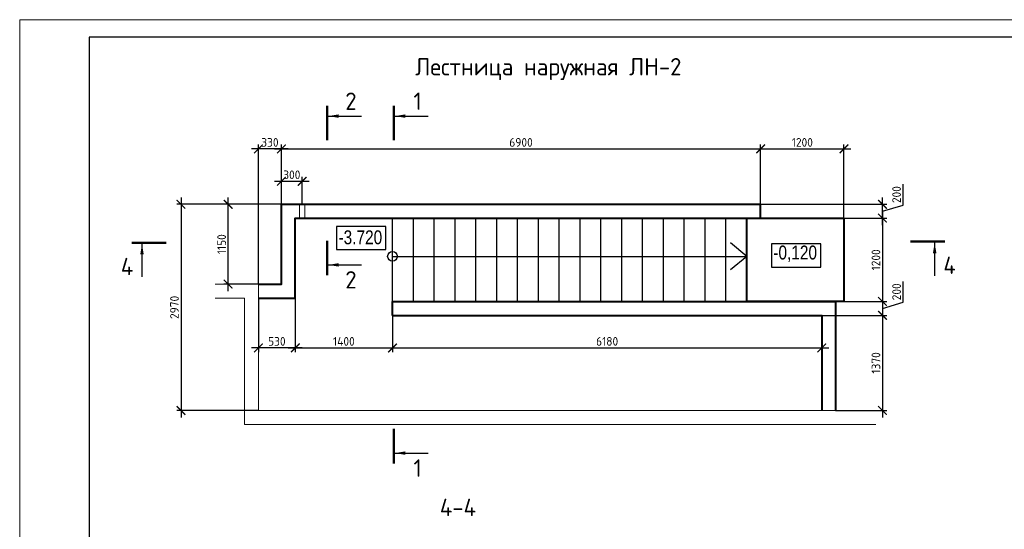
# Model space of a CAD drawing. Header units: millimetres. Extents: x 130535 to 1380046, y -52734 to 121434.
# Tile 36 of 64: x 539250 to 567601, y 19529 to 34210. Entities that reach past the tile are written whole.
import ezdxf
from ezdxf.enums import TextEntityAlignment as Align

# ---------------------------------------------------------------- set-up
doc = ezdxf.new("R2010")
doc.units = ezdxf.units.MM
doc.linetypes.add('DASHED', pattern=[7, 5, -2, 0])
doc.layers.get('DEFPOINTS').update_dxf_attribs({"color": 1, "lineweight": 0})
for name, color, linetype, lineweight in [('Общий01', 7, 'Continuous', 13), ('РАЗМЕРЫ', 1, 'Continuous', 9), ('стены монолит', 126, 'Continuous', 40), ('ТОНКИЕ', 7, 'Continuous', 9), ('Штриховая 0.20', 42, 'DASHED', 20)]:
    doc.layers.add(name, color=color, linetype=linetype, lineweight=lineweight)
doc.layers.add('ТОЛСТЫЕ_ОСНОВНЫЕ', color=6, linetype='Continuous')
doc.styles.add('Century Gothic', font='GOTHIC.TTF')
doc.styles.add('GOST-2.304_Type-B', font='GOST Common.ttf')
doc.dimstyles.new('СПДС', dxfattribs={"dimscale": 100, "dimtxt": 2.5, "dimasz": 2.5, "dimexe": 1.25, "dimexo": 0, "dimtad": 1, "dimdec": 0, "dimtxsty": 'GOST-2.304_Type-B', "dimblk": 'ARCHTICK', "dimcen": 2.5, "dimdle": 2, "dimadec": 0, "dimazin": 2, "dimtfac": 0.75, "dimtdec": 0, "dimtmove": 1, "dimatfit": 3, "dimfxl": 1, "dimtolj": 1, "dimarcsym": 1})

# ---------------------------------------------------------------- blocks, each defined once
blk = doc.blocks.new('*U5')
at = {"layer": 'ТОЛСТЫЕ_ОСНОВНЫЕ', "color": 6}
blk.add_lwpolyline([(20, 5), (589, 5), (589, 415), (20, 415)], close=True, dxfattribs=at)
at = {"layer": 'ТОНКИЕ'}
blk.add_lwpolyline([(0, 0), (594, 0), (594, 420), (0, 420)], close=True, dxfattribs=at)
blk = doc.blocks.new('_ArchTick')
at = {"color": 0, "linetype": 'ByBlock', "const_width": 0.15}
blk.add_lwpolyline([(-0.5, -0.5), (0.5, 0.5)], dxfattribs=at)
blk = doc.blocks.new('*D353')
at = {"layer": 'DEFPOINTS', "color": 0, "linetype": 'Continuous', "lineweight": 0, "transparency": 16777216}
for p in [(546785, 28892), (543895, 22952), (546125, 22952)]:
    blk.add_point(p, dxfattribs=at)
at = {"layer": 'РАЗМЕРЫ', "color": 0, "linetype": 'Continuous', "lineweight": -2, "transparency": 16777216}
for p, q in [((543895, 29092), (543895, 22752)), ((546785, 28892), (543770, 28892)), ((546125, 22952), (543770, 22952))]:
    blk.add_line(p, q, dxfattribs=at)
at = {"layer": 'РАЗМЕРЫ', "color": 0, "linetype": 'Continuous', "lineweight": -2, "transparency": 16777216, "xscale": 250, "yscale": 250, "zscale": 250}
for p, rotation in [((543895, 28892), 90), ((543895, 22952), 270)]:
    blk.add_blockref('_ArchTick', p, dxfattribs=dict(at, rotation=rotation))
at = {"layer": 'РАЗМЕРЫ', "color": 0, "linetype": 'Continuous', "lineweight": 0, "transparency": 16777216, "insert": (543707, 25922), "char_height": 250, "attachment_point": 5, "rotation": 90, "style": 'GOST-2.304_Type-B'}
blk.add_mtext('\\A1;2970', dxfattribs=at)
blk = doc.blocks.new('*D354')
at = {"layer": 'DEFPOINTS', "color": 0, "linetype": 'Continuous', "lineweight": 0, "transparency": 16777216}
for p in [(560585, 30487), (546785, 28692), (560585, 28892)]:
    blk.add_point(p, dxfattribs=at)
at = {"layer": 'РАЗМЕРЫ', "color": 0, "linetype": 'Continuous', "lineweight": -2, "transparency": 16777216}
for p, q in [((546585, 30487), (560785, 30487)), ((546785, 28692), (546785, 30612)), ((560585, 28892), (560585, 30612))]:
    blk.add_line(p, q, dxfattribs=at)
at = {"layer": 'РАЗМЕРЫ', "color": 0, "linetype": 'Continuous', "lineweight": -2, "transparency": 16777216, "xscale": 250, "yscale": 250, "zscale": 250, "rotation": 180}
blk.add_blockref('_ArchTick', (546785, 30487), dxfattribs=at)
at = {"layer": 'РАЗМЕРЫ', "color": 0, "linetype": 'Continuous', "lineweight": -2, "transparency": 16777216, "xscale": 250, "yscale": 250, "zscale": 250}
blk.add_blockref('_ArchTick', (560585, 30487), dxfattribs=at)
at = {"layer": 'РАЗМЕРЫ', "color": 0, "linetype": 'Continuous', "lineweight": 0, "transparency": 16777216, "insert": (553685, 30675), "char_height": 250, "attachment_point": 5, "style": 'GOST-2.304_Type-B'}
blk.add_mtext('\\A1;6900', dxfattribs=at)
blk = doc.blocks.new('*D355')
at = {"layer": 'DEFPOINTS', "color": 0, "linetype": 'Continuous', "lineweight": 0, "transparency": 16777216}
for p in [(562985, 30487), (560585, 28892), (562985, 28492, 7500)]:
    blk.add_point(p, dxfattribs=at)
at = {"layer": 'РАЗМЕРЫ', "color": 0, "linetype": 'Continuous', "lineweight": -2, "transparency": 16777216}
for p, q in [((560385, 30487), (563185, 30487)), ((560585, 28892), (560585, 30612)), ((562985, 28492), (562985, 30612))]:
    blk.add_line(p, q, dxfattribs=at)
at = {"layer": 'РАЗМЕРЫ', "color": 0, "linetype": 'Continuous', "lineweight": -2, "transparency": 16777216, "xscale": 250, "yscale": 250, "zscale": 250, "rotation": 180}
blk.add_blockref('_ArchTick', (560585, 30487), dxfattribs=at)
at = {"layer": 'РАЗМЕРЫ', "color": 0, "linetype": 'Continuous', "lineweight": -2, "transparency": 16777216, "xscale": 250, "yscale": 250, "zscale": 250}
blk.add_blockref('_ArchTick', (562985, 30487), dxfattribs=at)
at = {"layer": 'РАЗМЕРЫ', "color": 0, "linetype": 'Continuous', "lineweight": 0, "transparency": 16777216, "insert": (561785, 30675), "char_height": 250, "attachment_point": 5, "style": 'GOST-2.304_Type-B'}
blk.add_mtext('\\A1;1200', dxfattribs=at)
blk = doc.blocks.new('*D356')
at = {"layer": 'DEFPOINTS', "color": 0, "linetype": 'Continuous', "lineweight": 0, "transparency": 16777216}
for p in [(562985, 28492, 7500), (562985, 26092, 7500), (564093, 26092)]:
    blk.add_point(p, dxfattribs=at)
at = {"layer": 'РАЗМЕРЫ', "color": 0, "linetype": 'Continuous', "lineweight": -2, "transparency": 16777216}
for p, q in [((564093, 28692), (564093, 25892)), ((562985, 28492), (564218, 28492)), ((562985, 26092), (564218, 26092))]:
    blk.add_line(p, q, dxfattribs=at)
at = {"layer": 'РАЗМЕРЫ', "color": 0, "linetype": 'Continuous', "lineweight": -2, "transparency": 16777216, "xscale": 250, "yscale": 250, "zscale": 250}
for p, rotation in [((564093, 28492), 90), ((564093, 26092), 270)]:
    blk.add_blockref('_ArchTick', p, dxfattribs=dict(at, rotation=rotation))
at = {"layer": 'РАЗМЕРЫ', "color": 0, "linetype": 'Continuous', "lineweight": 0, "transparency": 16777216, "insert": (563905, 27292), "char_height": 250, "attachment_point": 5, "rotation": 90, "style": 'GOST-2.304_Type-B'}
blk.add_mtext('\\A1;1200', dxfattribs=at)
blk = doc.blocks.new('*D357')
at = {"layer": 'DEFPOINTS', "color": 0, "linetype": 'Continuous', "lineweight": 0, "transparency": 16777216}
for p in [(547385, 29554), (546785, 28892), (547385, 28892)]:
    blk.add_point(p, dxfattribs=at)
at = {"layer": 'РАЗМЕРЫ', "color": 0, "linetype": 'Continuous', "lineweight": -2, "transparency": 16777216}
for p, q in [((546585, 29554), (547585, 29554)), ((546785, 28892), (546785, 29679)), ((547385, 28892), (547385, 29679))]:
    blk.add_line(p, q, dxfattribs=at)
at = {"layer": 'РАЗМЕРЫ', "color": 0, "linetype": 'Continuous', "lineweight": -2, "transparency": 16777216, "xscale": 250, "yscale": 250, "zscale": 250, "rotation": 180}
blk.add_blockref('_ArchTick', (546785, 29554), dxfattribs=at)
at = {"layer": 'РАЗМЕРЫ', "color": 0, "linetype": 'Continuous', "lineweight": -2, "transparency": 16777216, "xscale": 250, "yscale": 250, "zscale": 250}
blk.add_blockref('_ArchTick', (547385, 29554), dxfattribs=at)
at = {"layer": 'РАЗМЕРЫ', "color": 0, "linetype": 'Continuous', "lineweight": 0, "transparency": 16777216, "insert": (547085, 29741), "char_height": 250, "attachment_point": 5, "style": 'GOST-2.304_Type-B'}
blk.add_mtext('\\A1;300', dxfattribs=at)
blk = doc.blocks.new('*D358')
at = {"layer": 'DEFPOINTS', "color": 0, "linetype": 'Continuous', "lineweight": 0, "transparency": 16777216}
for p in [(562985, 26092, -7500), (562345, 25692, -7500), (564093, 25692)]:
    blk.add_point(p, dxfattribs=at)
at = {"layer": 'РАЗМЕРЫ', "color": 0, "linetype": 'Continuous', "lineweight": -2, "transparency": 16777216}
for p, q in [((564686, 26071), (564686, 26671)), ((562985, 26092), (564218, 26092)), ((564093, 26292), (564093, 25492)), ((564093, 25892), (564686, 26071)), ((562345, 25692), (564218, 25692))]:
    blk.add_line(p, q, dxfattribs=at)
at = {"layer": 'РАЗМЕРЫ', "color": 0, "linetype": 'Continuous', "lineweight": -2, "transparency": 16777216, "xscale": 250, "yscale": 250, "zscale": 250}
for p, rotation in [((564093, 26092), 90), ((564093, 25692), 270)]:
    blk.add_blockref('_ArchTick', p, dxfattribs=dict(at, rotation=rotation))
at = {"layer": 'РАЗМЕРЫ', "color": 0, "linetype": 'Continuous', "lineweight": 0, "transparency": 16777216, "insert": (564499, 26371), "char_height": 250, "attachment_point": 5, "rotation": 90, "style": 'GOST-2.304_Type-B'}
blk.add_mtext('\\A1;200', dxfattribs=at)
blk = doc.blocks.new('*D359')
at = {"layer": 'DEFPOINTS', "color": 0, "linetype": 'Continuous', "lineweight": 0, "transparency": 16777216}
for p in [(562745, 25692), (562745, 22952, -7500), (564093, 22952)]:
    blk.add_point(p, dxfattribs=at)
at = {"layer": 'РАЗМЕРЫ', "color": 0, "linetype": 'Continuous', "lineweight": -2, "transparency": 16777216}
for p, q in [((564093, 25892), (564093, 22752)), ((562745, 25692), (564218, 25692)), ((562745, 22952), (564218, 22952))]:
    blk.add_line(p, q, dxfattribs=at)
at = {"layer": 'РАЗМЕРЫ', "color": 0, "linetype": 'Continuous', "lineweight": -2, "transparency": 16777216, "xscale": 250, "yscale": 250, "zscale": 250}
for p, rotation in [((564093, 25692), 90), ((564093, 22952), 270)]:
    blk.add_blockref('_ArchTick', p, dxfattribs=dict(at, rotation=rotation))
at = {"layer": 'РАЗМЕРЫ', "color": 0, "linetype": 'Continuous', "lineweight": 0, "transparency": 16777216, "insert": (563905, 24322), "char_height": 250, "attachment_point": 5, "rotation": 90, "style": 'GOST-2.304_Type-B'}
blk.add_mtext('\\A1;1370', dxfattribs=at)
blk = doc.blocks.new('*D360')
at = {"layer": 'DEFPOINTS', "color": 0, "linetype": 'Continuous', "lineweight": 0, "transparency": 16777216}
for p in [(546125, 30487), (546125, 26592, -7500), (546785, 26592, -7500)]:
    blk.add_point(p, dxfattribs=at)
at = {"layer": 'РАЗМЕРЫ', "color": 0, "linetype": 'Continuous', "lineweight": -2, "transparency": 16777216}
for p, q in [((546985, 30487), (545925, 30487)), ((546125, 26592), (546125, 30612)), ((546785, 26592), (546785, 30612))]:
    blk.add_line(p, q, dxfattribs=at)
at = {"layer": 'РАЗМЕРЫ', "color": 0, "linetype": 'Continuous', "lineweight": -2, "transparency": 16777216, "xscale": 250, "yscale": 250, "zscale": 250, "rotation": 180}
blk.add_blockref('_ArchTick', (546125, 30487), dxfattribs=at)
at = {"layer": 'РАЗМЕРЫ', "color": 0, "linetype": 'Continuous', "lineweight": -2, "transparency": 16777216, "xscale": 250, "yscale": 250, "zscale": 250}
blk.add_blockref('_ArchTick', (546785, 30487), dxfattribs=at)
at = {"layer": 'РАЗМЕРЫ', "color": 0, "linetype": 'Continuous', "lineweight": 0, "transparency": 16777216, "insert": (546455, 30675), "char_height": 250, "attachment_point": 5, "style": 'GOST-2.304_Type-B'}
blk.add_mtext('\\A1;330', dxfattribs=at)
blk = doc.blocks.new('*D361')
at = {"layer": 'DEFPOINTS', "color": 0, "linetype": 'Continuous', "lineweight": 0, "transparency": 16777216}
for p in [(560585, 28892, -7500), (564093, 28892), (560585, 28492)]:
    blk.add_point(p, dxfattribs=at)
at = {"layer": 'РАЗМЕРЫ', "color": 0, "linetype": 'Continuous', "lineweight": -2, "transparency": 16777216}
for p, q in [((564686, 28871), (564686, 29471)), ((564093, 28292), (564093, 29092)), ((560585, 28892), (564218, 28892)), ((564093, 28692), (564686, 28871)), ((560585, 28492), (564218, 28492))]:
    blk.add_line(p, q, dxfattribs=at)
at = {"layer": 'РАЗМЕРЫ', "color": 0, "linetype": 'Continuous', "lineweight": -2, "transparency": 16777216, "xscale": 250, "yscale": 250, "zscale": 250}
for p, rotation in [((564093, 28892), 90), ((564093, 28492), 270)]:
    blk.add_blockref('_ArchTick', p, dxfattribs=dict(at, rotation=rotation))
at = {"layer": 'РАЗМЕРЫ', "color": 0, "linetype": 'Continuous', "lineweight": 0, "transparency": 16777216, "insert": (564499, 29171), "char_height": 250, "attachment_point": 5, "rotation": 90, "style": 'GOST-2.304_Type-B'}
blk.add_mtext('\\A1;200', dxfattribs=at)
blk = doc.blocks.new('*D383')
at = {"layer": 'DEFPOINTS', "color": 0, "linetype": 'Continuous', "lineweight": 0, "transparency": 16777216}
for p in [(545253, 28892), (546785, 28892), (546125, 26592, -7500)]:
    blk.add_point(p, dxfattribs=at)
at = {"layer": 'РАЗМЕРЫ', "color": 0, "linetype": 'Continuous', "lineweight": -2, "transparency": 16777216}
for p, q in [((545253, 26392), (545253, 29092)), ((546785, 28892), (545128, 28892)), ((546125, 26592), (545128, 26592))]:
    blk.add_line(p, q, dxfattribs=at)
at = {"layer": 'РАЗМЕРЫ', "color": 0, "linetype": 'Continuous', "lineweight": -2, "transparency": 16777216, "xscale": 250, "yscale": 250, "zscale": 250}
for p, rotation in [((545253, 28892), 90), ((545253, 26592), 270)]:
    blk.add_blockref('_ArchTick', p, dxfattribs=dict(at, rotation=rotation))
at = {"layer": 'РАЗМЕРЫ', "color": 0, "linetype": 'Continuous', "lineweight": 0, "transparency": 16777216, "insert": (545065, 27742), "char_height": 250, "attachment_point": 5, "rotation": 90, "style": 'GOST-2.304_Type-B'}
blk.add_mtext('\\A1;1150', dxfattribs=at)
blk = doc.blocks.new('*D384')
at = {"layer": 'DEFPOINTS', "color": 0, "linetype": 'Continuous', "lineweight": 0, "transparency": 16777216}
for p in [(546125, 26192, -7500), (547185, 26192, -7500), (546125, 24755)]:
    blk.add_point(p, dxfattribs=at)
at = {"layer": 'РАЗМЕРЫ', "color": 0, "linetype": 'Continuous', "lineweight": -2, "transparency": 16777216}
for p, q in [((546125, 26192), (546125, 24630)), ((547185, 26192), (547185, 24630)), ((547385, 24755), (545925, 24755))]:
    blk.add_line(p, q, dxfattribs=at)
at = {"layer": 'РАЗМЕРЫ', "color": 0, "linetype": 'Continuous', "lineweight": -2, "transparency": 16777216, "xscale": 250, "yscale": 250, "zscale": 250, "rotation": 180}
blk.add_blockref('_ArchTick', (546125, 24755), dxfattribs=at)
at = {"layer": 'РАЗМЕРЫ', "color": 0, "linetype": 'Continuous', "lineweight": -2, "transparency": 16777216, "xscale": 250, "yscale": 250, "zscale": 250}
blk.add_blockref('_ArchTick', (547185, 24755), dxfattribs=at)
at = {"layer": 'РАЗМЕРЫ', "color": 0, "linetype": 'Continuous', "lineweight": 0, "transparency": 16777216, "insert": (546655, 24943), "char_height": 250, "attachment_point": 5, "style": 'GOST-2.304_Type-B'}
blk.add_mtext('\\A1;530', dxfattribs=at)
blk = doc.blocks.new('*D385')
at = {"layer": 'DEFPOINTS', "color": 0, "linetype": 'Continuous', "lineweight": 0, "transparency": 16777216}
for p in [(547185, 26192), (549985, 25692, -7500), (549985, 24755)]:
    blk.add_point(p, dxfattribs=at)
at = {"layer": 'РАЗМЕРЫ', "color": 0, "linetype": 'Continuous', "lineweight": -2, "transparency": 16777216}
for p, q in [((547185, 26192), (547185, 24630)), ((549985, 25692), (549985, 24630)), ((546985, 24755), (550185, 24755))]:
    blk.add_line(p, q, dxfattribs=at)
at = {"layer": 'РАЗМЕРЫ', "color": 0, "linetype": 'Continuous', "lineweight": -2, "transparency": 16777216, "xscale": 250, "yscale": 250, "zscale": 250, "rotation": 180}
blk.add_blockref('_ArchTick', (547185, 24755), dxfattribs=at)
at = {"layer": 'РАЗМЕРЫ', "color": 0, "linetype": 'Continuous', "lineweight": -2, "transparency": 16777216, "xscale": 250, "yscale": 250, "zscale": 250}
blk.add_blockref('_ArchTick', (549985, 24755), dxfattribs=at)
at = {"layer": 'РАЗМЕРЫ', "color": 0, "linetype": 'Continuous', "lineweight": 0, "transparency": 16777216, "insert": (548585, 24943), "char_height": 250, "attachment_point": 5, "style": 'GOST-2.304_Type-B'}
blk.add_mtext('\\A1;1400', dxfattribs=at)
blk = doc.blocks.new('*D386')
at = {"layer": 'DEFPOINTS', "color": 0, "linetype": 'Continuous', "lineweight": 0, "transparency": 16777216}
for p in [(549985, 25692, -7500), (562345, 25692, -7500), (562345, 24755)]:
    blk.add_point(p, dxfattribs=at)
at = {"layer": 'РАЗМЕРЫ', "color": 0, "linetype": 'Continuous', "lineweight": -2, "transparency": 16777216}
for p, q in [((549985, 25692), (549985, 24630)), ((562345, 25692), (562345, 24630)), ((549785, 24755), (562545, 24755))]:
    blk.add_line(p, q, dxfattribs=at)
at = {"layer": 'РАЗМЕРЫ', "color": 0, "linetype": 'Continuous', "lineweight": -2, "transparency": 16777216, "xscale": 250, "yscale": 250, "zscale": 250, "rotation": 180}
blk.add_blockref('_ArchTick', (549985, 24755), dxfattribs=at)
at = {"layer": 'РАЗМЕРЫ', "color": 0, "linetype": 'Continuous', "lineweight": -2, "transparency": 16777216, "xscale": 250, "yscale": 250, "zscale": 250}
blk.add_blockref('_ArchTick', (562345, 24755), dxfattribs=at)
at = {"layer": 'РАЗМЕРЫ', "color": 0, "linetype": 'Continuous', "lineweight": 0, "transparency": 16777216, "insert": (556165, 24943), "char_height": 250, "attachment_point": 5, "style": 'GOST-2.304_Type-B'}
blk.add_mtext('\\A1;6180', dxfattribs=at)

msp = doc.modelspace()

# ---------------------------------------------------------------- linework, layer by layer
at = {"linetype": 'Continuous', "lineweight": 25, "transparency": 33554687, "elevation": -7500}
msp.add_lwpolyline([(548373.7, 27588.7), (549796.2, 27588.7), (549796.2, 28255.4), (548373.7, 28255.4), (548373.7, 27588.7)], dxfattribs=at)
at = {"linetype": 'Continuous', "lineweight": 25, "transparency": 33554687}
msp.add_lwpolyline([(560894.1, 27081.9), (562316.6, 27081.9), (562316.6, 27748.5), (560894.1, 27748.5), (560894.1, 27081.9)], dxfattribs=at)
at = {"layer": 'Общий01', "color": 7, "linetype": 'Continuous', "lineweight": 25, "transparency": 33554687}
for p, q in [((549984.9, 26092.4), (549984.9, 28492.4)), ((550584.9, 26092.4), (550584.9, 28492.4)), ((551184.9, 26092.4), (551184.9, 28492.4)), ((551784.9, 26092.4), (551784.9, 28492.4)), ((552384.9, 26092.4), (552384.9, 28492.4)), ((552984.9, 26092.4), (552984.9, 28492.4)), ((553584.9, 26092.4), (553584.9, 28492.4)), ((554184.9, 26092.4), (554184.9, 28492.4)), ((554784.9, 26092.4), (554784.9, 28492.4)), ((555384.9, 26092.4), (555384.9, 28492.4)), ((555984.9, 26092.4), (555984.9, 28492.4)), ((556584.9, 26092.4), (556584.9, 28492.4)), ((557184.9, 26092.4), (557184.9, 28492.4)), ((557784.9, 26092.4), (557784.9, 28492.4)), ((558384.9, 26092.4), (558384.9, 28492.4)), ((558984.9, 26092.4), (558984.9, 28492.4)), ((559584.9, 26092.4), (559584.9, 28492.4)), ((560184.9, 26092.4), (560184.9, 28492.4)), ((560184.9, 27392.4), (559717.6, 27784.5)), ((549984.9, 27392.4), (560184.9, 27392.4)), ((560184.9, 27392.4), (559717.6, 27000.3)), ((560184.9, 26092.4), (549984.9, 26092.4))]:
    msp.add_line(p, q, dxfattribs=at)
msp.add_circle((549984.9, 27392.4), 140, dxfattribs=at)
at = {"layer": 'РАЗМЕРЫ', "linetype": 'Continuous', "lineweight": 0, "elevation": -7500}
for points in [[(544881.6, 26592.4), (546124.9, 26592.4), (546124.9, 22952.4), (563899.2, 22952.4)], [(544881.6, 26192.4), (545724.9, 26192.4), (545724.9, 22552.4), (563899.2, 22552.4)]]:
    msp.add_lwpolyline(points, dxfattribs=at)
at = {"layer": 'стены монолит', "ltscale": 100}
for p, q in [((560584.9, 28492.4, -7500), (560584.9, 28892.4, -7500)), ((549984.9, 25692.4, -7500), (549984.9, 26092.4, -7500))]:
    msp.add_line(p, q, dxfattribs=at)
at = {"layer": 'стены монолит', "ltscale": 100, "elevation": -7500}
for points in [[(546124.9, 26592.4), (546784.9, 26592.4), (546784.9, 28892.4), (560584.9, 28892.4)], [(546124.9, 26192.4), (547184.9, 26192.4), (547184.9, 28492.4), (560584.9, 28492.4)], [(549984.9, 26092.4), (562744.9, 26092.4), (562744.9, 22952.4)], [(549984.9, 25692.4), (562344.9, 25692.4), (562344.9, 22952.4)]]:
    msp.add_lwpolyline(points, dxfattribs=at)
at = {"layer": 'стены монолит', "ltscale": 100}
msp.add_lwpolyline([(560184.9, 28492.4), (562984.9, 28492.4), (562984.9, 26092.4), (560184.9, 26092.4), (560184.9, 28492.4)], dxfattribs=at)
at = {"layer": 'ТОНКИЕ', "linetype": 'Continuous', "lineweight": 25, "ltscale": 200}
for p, q in [((548137.4, 31432, -7500), (549087.4, 31432, -7500)), ((550057.7, 31432, -7500), (551007.7, 31432, -7500)), ((542771.6, 27749, -7500), (542771.6, 26799, -7500)), ((565595.2, 27784, -7500), (565595.2, 26834, -7500)), ((548137.4, 27146.8, -7500), (549087.4, 27146.8, -7500)), ((550057.7, 21723.8, -7500), (551007.7, 21723.8, -7500))]:
    msp.add_line(p, q, dxfattribs=at)
at = {"layer": 'ТОНКИЕ', "linetype": 'Continuous', "lineweight": 25, "ltscale": 200, "const_width": 70, "elevation": -7500}
for points in [[(548102.4, 31732), (548102.4, 30732)], [(550022.7, 31732), (550022.7, 30732)], [(542471.6, 27784), (543471.6, 27784)], [(548102.4, 26846.8), (548102.4, 27846.8)], [(565895.2, 27819), (564895.2, 27819)], [(550022.7, 21423.8), (550022.7, 22423.8)]]:
    msp.add_lwpolyline(points, dxfattribs=at)
at = {"layer": 'ТОНКИЕ', "linetype": 'Continuous', "lineweight": 25, "ltscale": 200}
for points in [[(548137.4, 31432, -7500), (548437.8, 31482.3, -7500), (548437.8, 31381.7, -7500)], [(550057.7, 31432, -7500), (550358.2, 31482.3, -7500), (550358.2, 31381.7, -7500)], [(542771.6, 27749, -7500), (542821.9, 27448.6, -7500), (542721.3, 27448.6, -7500)], [(565595.2, 27784, -7500), (565645.5, 27483.6, -7500), (565544.9, 27483.6, -7500)], [(548137.4, 27146.8, -7500), (548437.8, 27197.1, -7500), (548437.8, 27096.6, -7500)], [(550057.7, 21723.8, -7500), (550358.2, 21774.1, -7500), (550358.2, 21673.5, -7500)]]:
    msp.add_solid(points, dxfattribs=at)
at = {"layer": 'Штриховая 0.20', "elevation": -7500}
msp.add_lwpolyline([(547459.9, 28892.4), (547459.9, 28492.4), (547309.9, 28492.4), (547309.9, 28892.4)], close=True, dxfattribs=at)

# ---------------------------------------------------------------- block references
at = {"xscale": 100, "yscale": 100, "zscale": 100}
msp.add_blockref('*U5', (539249.9, -7790.1), dxfattribs=at)
msp.add_blockref('*U5', (539249.9, -7790.1), dxfattribs=at)

# ---------------------------------------------------------------- texts
at = {"linetype": 'Continuous', "lineweight": 25, "transparency": 33554687, "char_height": 400, "width": 1478.138, "attachment_point": 7, "style": 'Century Gothic'}
for s, insert in [('{\\W0.83;-3.720}', (548429.3, 27735.4, -7500)), ('{\\W0.83;-0,120}', (560949.7, 27228.5))]:
    msp.add_mtext(s, dxfattribs=dict(at, insert=insert))
at = {"layer": 'ТОНКИЕ', "linetype": 'Continuous', "lineweight": 0, "style": 'GOST-2.304_Type-B'}
msp.add_text('4-4', height=500, dxfattribs=at).set_placement((551868.2, 20162), align=Align.MIDDLE_CENTER)
at = {"layer": 'ТОНКИЕ', "linetype": 'Continuous', "lineweight": 0, "insert": (554470.9, 32786.7, -7500), "char_height": 500, "width": 8130, "attachment_point": 5, "style": 'GOST-2.304_Type-B'}
msp.add_mtext('{\\C0;Лестница наружная ЛН-2}', dxfattribs=at)
at = {"layer": 'ТОНКИЕ', "linetype": 'Continuous', "lineweight": 0, "char_height": 500, "attachment_point": 5, "style": 'GOST-2.304_Type-B'}
for s, insert in [('2', (548787.4, 31862, -7500)), ('1', (550707.7, 31862, -7500)), ('4', (542341.6, 27099, -7500)), ('4', (566025.2, 27134, -7500)), ('2', (548787.4, 26716.8, -7500)), ('1', (550707.7, 21293.8, -7500))]:
    msp.add_mtext_dynamic_manual_height_columns(s, width=723.88, gutter_width=25, heights=[0], dxfattribs=dict(at, insert=insert))

# ---------------------------------------------------------------- dimensions: what is measured, and where the dimension line sits
at = {"layer": 'РАЗМЕРЫ', "linetype": 'Continuous', "lineweight": 0}
for base, p1, p2, picture, middle in [((546124.9, 30487.1), (546784.9, 26592.4, -7500), (546124.9, 26592.4, -7500), '*D360', (546454.9, 30674.6)), ((546124.9, 24755.2), (547184.9, 26192.4, -7500), (546124.9, 26192.4, -7500), '*D384', (546654.9, 24942.7)), ((549984.9, 24755.2), (547184.9, 26192.4), (549984.9, 25692.4, -7500), '*D385', (548584.9, 24942.7)), ((562344.9, 24755.2), (549984.9, 25692.4, -7500), (562344.9, 25692.4, -7500), '*D386', (556164.9, 24942.7))]:
    dim = msp.add_linear_dim(base=base, p1=p1, p2=p2, dimstyle='СПДС', override={"dimlfac": 0.5}, dxfattribs=at)
    dim.commit()
    dim.dimension.update_dxf_attribs({"geometry": picture, "text_midpoint": middle})
for base, p1, p2, angle, picture, middle in [((560584.9, 30487.1, -7500), (546784.9, 28692.4, -7500), (560584.9, 28892.4, -7500), 180, '*D354', (553684.9, 30674.6, -7500)), ((562984.9, 30487.1, -7500), (560584.9, 28892.4, -7500), (562984.9, 28492.4), 180, '*D355', (561784.9, 30674.6, -7500)), ((547384.9, 29553.9, -7500), (546784.9, 28892.4, -7500), (547384.9, 28892.4, -7500), 180, '*D357', (547084.9, 29741.4, -7500)), ((564092.5, 28892.4), (560584.9, 28492.4), (560584.9, 28892.4, -7500), 90, '*D361', (564498.8, 28933)), ((543895, 22952.4, -7500), (546784.9, 28892.4, -7500), (546124.9, 22952.4, -7500), 90, '*D353', (543707.5, 25922.4, -7500)), ((545252.8, 28892.4), (546124.9, 26592.4, -7500), (546784.9, 28892.4), 90, '*D383', (545065.3, 27742.4)), ((564092.5, 26092.4, -7500), (562984.9, 28492.4), (562984.9, 26092.4), 90, '*D356', (563905, 27292.4, -7500)), ((564092.5, 25692.4), (562984.9, 26092.4, -7500), (562344.9, 25692.4, -7500), 90, '*D358', (564498.8, 26133)), ((564092.5, 22952.4), (562744.9, 25692.4), (562744.9, 22952.4, -7500), 90, '*D359', (563905, 24322.4))]:
    dim = msp.add_linear_dim(base=base, p1=p1, p2=p2, angle=angle, dimstyle='СПДС', override={"dimlfac": 0.5}, dxfattribs=at)
    dim.commit()
    dim.dimension.update_dxf_attribs({"geometry": picture, "text_midpoint": middle})

doc.saveas('drawing.dxf')
